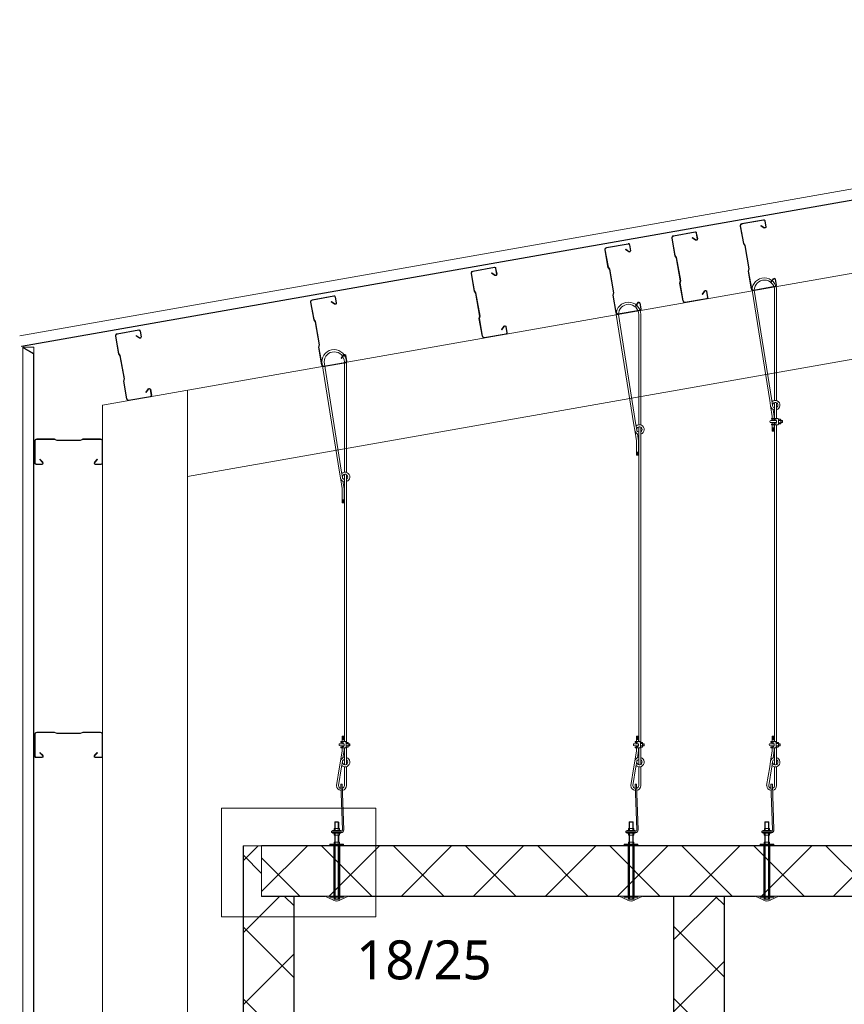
# Model space of a CAD drawing. Header units: millimetres. Extents: x -257 to 10431, y -1141 to 7851.
# Tile 2 of 10: x -207 to 2221, y 1984 to 4885. Entities that reach past the tile are written whole.
import ezdxf

# ---------------------------------------------------------------- set-up
doc = ezdxf.new("R2010")
doc.units = ezdxf.units.MM
doc.linetypes.add('Dash', pattern=[6.35, 3.175, -3.175])
for name, color, linetype, lineweight in [('A-DETL', 90, 'Continuous', 18), ('A-DETL-GENF', 92, 'Continuous', 18), ('A-DETL-GENF-HDLN', 1, 'Dash', 18), ('G-ANNO-TEXT', 231, 'Continuous', 9)]:
    doc.layers.add(name, color=color, linetype=linetype, lineweight=lineweight)
doc.styles.add('Yu Gothic', font='Yu Gothic.ttf', dxfattribs={"height": 115})

# ---------------------------------------------------------------- blocks, each defined once
blk = doc.blocks.new('Fridge Freezer Panel_Vertical Section - 150mm-6005270-TYPICAL COLD STORE SECTION')
at = {"layer": 'A-DETL-GENF'}
h = blk.add_hatch(color=256, dxfattribs=at)
h.paths.add_polyline_path([(0, 1), (0, 0), (2585.7, 0), (2585.7, 1), (1607.2, 1)])
h.paths.add_polyline_path([(0, 149.8), (0, 149), (2585.7, 149), (2585.7, 150), (0, 150)])
h = blk.add_hatch(dxfattribs=at)
h.set_pattern_fill('FP_6', color=256, style=0, pattern_type=2)
h.set_pattern_definition([(315, (284.03, 1868.15), (106.066, 106.066), []), (45, (284.03, 1868.15), (-106.066, 106.066), [])])
h.paths.add_polyline_path([(0, 149), (0, 1), (2585.7, 1), (2585.7, 149), (1607.2, 149)])
for p, q in [((35.3, 150), (0, 150)), ((0, 150), (0, 149)), ((2585.7, 149), (0, 149)), ((0, 149), (0, 1)), ((2585.7, 150), (44.8, 150)), ((0, 1), (0, 0)), ((0, 1), (2585.7, 1)), ((0, 0), (2585.7, 0))]:
    blk.add_line(p, q, dxfattribs=at)
blk = doc.blocks.new('Fridge Freezer Panel_Vertical Section - 150mm-5995281-TYPICAL COLD STORE SECTION')
at = {"layer": 'A-DETL-GENF'}
h = blk.add_hatch(color=256, dxfattribs=at)
h.paths.add_polyline_path([(0, 149), (2744.5, 149), (2744.5, 150), (0, 150)])
h.paths.add_polyline_path([(0, 0), (2595.5, 0), (2595.5, 1), (0, 1)])
h = blk.add_hatch(dxfattribs=at)
h.set_pattern_fill('FP_8', color=256, style=0, pattern_type=2)
h.set_pattern_definition([(315, (293.8, 601.03), (106.066, 106.066), []), (45, (293.8, 601.03), (-106.066, 106.066), [])])
h.paths.add_polyline_path([(0, 149), (0, 1), (2595.5, 1), (2595.5, 95.5), (2744.5, 95.5), (2744.5, 149), (1617, 149)])
for p, q in [((2744.5, 150), (0, 150)), ((0, 150), (0, 149)), ((2744.5, 149), (0, 149)), ((0, 149), (0, 1)), ((2744.5, 149), (2744.5, 150)), ((2744.5, 149), (2744.5, 95.5)), ((0, 1), (0, 0)), ((0, 1), (2595.5, 1)), ((0, 0), (384.2, 0)), ((454.2, 0), (984.2, 0)), ((1054.2, 0), (1584.2, 0)), ((1654.2, 0), (2184.2, 0)), ((2254.2, 0), (2595.5, 0))]:
    blk.add_line(p, q, dxfattribs=at)
blk = doc.blocks.new('Fridge Freezer Panel_Vertical Section - 150mm-5983251-TYPICAL COLD STORE SECTION')
at = {"layer": 'A-DETL-GENF'}
h = blk.add_hatch(color=256, dxfattribs=at)
h.paths.add_polyline_path([(3980, 0), (3980, 1), (0, 1), (0, 0), (3677.9, 0)])
h.paths.add_polyline_path([(3980, 149), (3980, 150), (0, 150), (0, 149), (3570, 149)])
h = blk.add_hatch(dxfattribs=at)
h.set_pattern_fill('FP_9', color=256, style=0, pattern_type=2)
h.set_pattern_definition([(45, (-505.52, -2301.72), (-106.066, 106.066), []), (135, (-505.52, -2301.72), (-106.066, -106.066), [])])
h.paths.add_polyline_path([(3980, 1), (3980, 149), (0, 149), (0, 1), (3570, 1)])
for p, q in [((203, 150), (0, 150)), ((0, 150), (0, 149)), ((3980, 149), (0, 149)), ((0, 149), (0, 1)), ((232.3, 150), (209.7, 150)), ((1069.9, 150), (239, 150)), ((1099.2, 150), (1076.6, 150)), ((1469.9, 150), (1105.9, 150)), ((1499.2, 150), (1476.6, 150)), ((2297.3, 150), (1505.9, 150)), ((2326.5, 150), (2304, 150)), ((2897.3, 150), (2333.2, 150)), ((2926.5, 150), (2904, 150)), ((3624.9, 150), (2933.2, 150)), ((3654.2, 150), (3631.6, 150)), ((3980, 150), (3660.9, 150)), ((3980, 149), (3980, 150)), ((3980, 149), (3980, 1)), ((0, 1), (0, 0)), ((0, 1), (3980, 1)), ((0, 0), (186, 0)), ((256, 0), (1052.9, 0)), ((1122.9, 0), (1452.9, 0)), ((1522.9, 0), (2541.8, 0)), ((2691.8, 0), (3607.9, 0)), ((3677.9, 0), (3980, 0))]:
    blk.add_line(p, q, dxfattribs=at)
at = {"layer": 'A-DETL-GENF-HDLN'}
blk.add_line((3980, 0), (3980, 1), dxfattribs=at)
blk = doc.blocks.new('MSS Purlin - MSS 200_12-5940075-TYPICAL COLD STORE SECTION')
at = {"layer": 'A-DETL-GENF'}
for p, q in [((-37.5, 93.9), (-37.5, 41.3)), ((-36.3, 41.5), (-36.3, 93.9)), ((33.3, 100), (-31.3, 100)), ((-31.3, 98.9), (33.3, 98.9)), ((36.3, 95.9), (36.3, 78.5)), ((37.5, 78.3), (37.5, 95.9)), ((22.4, 84.4), (23.2, 85.2)), ((22.4, 84.4), (30.8, 75.9)), ((31.6, 76.8), (23.2, 85.2)), ((-34.4, 34.8), (-37.5, 41.3)), ((-36.3, 41.5), (-33.3, 35)), ((-34.4, 34.8), (-34.4, -34.8)), ((-33.3, 35), (-33.3, -35)), ((-34.4, -34.8), (-37.5, -41.3)), ((-37.5, -41.3), (-37.5, -93.9)), ((-36.3, -41.5), (-33.3, -35)), ((-36.3, -93.9), (-36.3, -41.5)), ((22.4, -84.4), (30.8, -75.9)), ((22.4, -84.4), (23.2, -85.2)), ((31.6, -76.8), (23.2, -85.2)), ((36.3, -95.9), (36.3, -78.5)), ((37.5, -78.3), (37.5, -95.9)), ((33.3, -98.9), (-31.3, -98.9)), ((-31.3, -100), (33.3, -100))]:
    blk.add_line(p, q, dxfattribs=at)
for centre, radius, start, end in [((-31.3, 93.9), 6.15, 90, 180), ((-31.3, 93.9), 5, 90, 180), ((33.3, 95.9), 4.15, 360, 90), ((33.3, 95.9), 3, 0, 90), ((33.4, 79.2), 4.15, 231.352, 348.8207), ((33.4, 79.2), 3, 232.4723, 346.8434), ((33.4, -79.2), 4.15, 11.1793, 128.648), ((33.4, -79.2), 3, 13.1566, 127.5277), ((-31.3, -93.9), 6.15, 180, 270), ((-31.3, -93.9), 5, 180, 270), ((33.3, -95.9), 3, 270, 360), ((33.3, -95.9), 4.15, 270, 0)]:
    blk.add_arc(centre, radius, start, end, dxfattribs=at)
blk = doc.blocks.new('Galvanized Wire Rope - Galvanized Wire Rope-5568646-TYPICAL COLD STORE SECTION')
at = {"layer": 'A-DETL-GENF'}
for p, q in [((-1.5, 17.3), (-1.5, 72.8)), ((4.5, 15.2), (4.5, 72.8)), ((-2.3, 33.3), (-8.3, 33.3)), ((-8.3, 33.3), (-8.3, 17.3)), ((-8.3, 32), (-2.3, 32)), ((-8.3, 30.7), (-2.3, 30.7)), ((-8.3, 29.4), (-2.3, 29.4)), ((-2.3, 17.3), (-2.3, 33.3)), ((-8.3, 28.1), (-2.3, 28.1)), ((-8.3, 26.8), (-2.3, 26.8)), ((-8.3, 25.4), (-2.3, 25.4)), ((-8.3, 24.1), (-2.3, 24.1)), ((-8.3, 15.3), (-8.3, 11.3)), ((-8.3, 5.3), (-8.3, 1.3)), ((4.5, -49.7), (4.5, 1.4)), ((-13.3, -40.6), (-8.3, -9.3)), ((-8.3, -0.7), (-8.3, -9.3)), ((-5.6, -30.2), (-2.3, -9.2)), ((-2.3, -9.2), (-2.3, -0.7)), ((-1.5, -50.5), (-1.5, -0.7)), ((-15.9, -56.6), (-24.8, -112.1)), ((-18.5, -112.1), (-9.7, -56.5)), ((-13.3, -40.6), (-15.9, -56.6)), ((-7.3, -41.2), (-9.8, -56.6)), ((-1.5, -112.1), (-1.5, -56.6)), ((4.5, -112.1), (4.5, -56.2))]:
    blk.add_line(p, q, dxfattribs=at)
for centre, radius, start, end in [((0.5, -42.8), 14, 98.1659, 171.0265), ((0.5, -42.8), 14, 226.2079, 73.3496), ((0.5, -42.8), 8, 184.066, 59.9053), ((0.5, -42.8), 8, 104.3928, 168.7565), ((-10.1, -112.1), 14.6, 180, 264.8376), ((-10, -112.1), 8.53, 180, 259.0948), ((-10, -112.1), 8.53, 287.2436, 0), ((-10.1, -112.1), 14.6, 281.2436, 0)]:
    blk.add_arc(centre, radius, start, end, dxfattribs=at)
blk = doc.blocks.new('Gripplers - Gripple-5503479-TYPICAL COLD STORE SECTION')
at = {"layer": 'A-DETL-GENF'}
for p, q in [((-0.1, 11.3), (-12, 11.3)), ((-12, 5.3), (-0.1, 5.3)), ((-10, 15.3), (-10, 17.3)), ((-10, 17.3), (4, 17.3)), ((-5, 15.3), (-10, 15.3)), ((-10, 1.3), (-5, 1.3)), ((-10, -0.7), (-10, 1.3)), ((0, 6.3), (0, 10.3)), ((4, 17.3), (6, 15.3)), ((6, 1.3), (4, -0.7)), ((6, 15.3), (6, 1.3)), ((6, 11.8), (12, 11.8)), ((6, 4.9), (12, 4.9)), ((11.2, 15.2), (6.8, 15.2)), ((6.8, 1.4), (11.2, 1.4)), ((12, 13.5), (12, 3.1)), ((12, 11.3), (16, 11.3)), ((12, 11.3), (16, 11.3)), ((16, 5.3), (12, 5.3)), ((16, 5.3), (12, 5.3)), ((16, 11.3), (16, 5.3)), ((16, 11.3), (17, 10.3)), ((17, 6.3), (16, 5.3)), ((17, 10.3), (17, 6.3)), ((4, -0.7), (-10, -0.7))]:
    blk.add_line(p, q, dxfattribs=at)
for centre, radius, start, end in [((-12, 8.3), 3, 90, 270), ((-5, 10.3), 5, 360, 90), ((-5, 6.3), 5, 270, 0), ((8.3, 13.5), 2.25, 129.664, 231.1229), ((13.5, 8.3), 7.5, 152.6599, 207.5085), ((8.3, 3.1), 2.25, 129.664, 230.336), ((9.8, 13.5), 2.25, 309.664, 50.336), ((4.5, 8.3), 7.5, 332.4915, 27.5085), ((9.8, 3.1), 2.25, 309.664, 50.336)]:
    blk.add_arc(centre, radius, start, end, dxfattribs=at)
blk = doc.blocks.new('Galvanized Wire Rope - Galvanized Wire Rope-5995001-TYPICAL COLD STORE SECTION')
at = {"layer": 'A-DETL-GENF'}
for p, q in [((-15.9, 56.6), (-67.8, 381.8)), ((-61.1, 381.8), (-9.7, 56.5)), ((-1.5, 381.8), (-1.5, 56.6)), ((4.5, 381.8), (4.5, 56.2)), ((-13.3, 40.6), (-15.9, 56.6)), ((-13.3, 40.6), (-8.3, 9.3)), ((-7.3, 41.2), (-9.8, 56.6)), ((-5.6, 30.2), (-2.3, 9.2)), ((-1.5, 50.5), (-1.5, 3.5)), ((4.5, 49.7), (4.5, 3.5)), ((-8.3, 3.5), (-8.3, 9.3)), ((-8.3, -2.5), (-8.3, 1.5)), ((-2.3, 9.2), (-2.3, 3.5)), ((-2.3, 1.5), (-2.3, -2.5)), ((-1.5, 1.5), (-1.5, -2.5)), ((-8.3, -12.5), (-8.3, -8.5)), ((-8.3, -33.3), (-8.3, -14.5)), ((-8.3, -24.1), (-2.3, -24.1)), ((-8.3, -25.4), (-2.3, -25.4)), ((-8.3, -26.8), (-2.3, -26.8)), ((-8.3, -28.1), (-2.3, -28.1)), ((-2.3, -8.5), (-2.3, -12.5)), ((-2.3, -14.5), (-2.3, -33.3)), ((-1.5, -8.5), (-1.5, -12.5)), ((-1.5, -14.5), (-1.5, -893.1)), ((4.5, -14.5), (4.5, -893.1)), ((-8.3, -29.4), (-2.3, -29.4)), ((-8.3, -30.7), (-2.3, -30.7)), ((-8.3, -32), (-2.3, -32)), ((-2.3, -33.3), (-8.3, -33.3))]:
    blk.add_line(p, q, dxfattribs=at)
for centre, radius, start, end in [((-31.7, 381.8), 36.2, 360, 180), ((-31.3, 381.8), 29.8, 360, 180), ((0.5, 42.8), 14, 188.9735, 261.8341), ((0.5, 42.8), 14, 286.6504, 133.7921), ((0.5, 42.8), 8, 300.0947, 175.934), ((0.5, 42.8), 8, 191.2435, 255.6072)]:
    blk.add_arc(centre, radius, start, end, dxfattribs=at)
blk = doc.blocks.new('Gripplers - Gripple-5576230-TYPICAL COLD STORE SECTION')
at = {"layer": 'A-DETL-GENF'}
for p, q in [((4, 0.7), (-15.3, 0.7)), ((-15.3, 0.7), (-15.3, -1.3)), ((6, -1.3), (4, 0.7)), ((-17.3, -5.3), (-0.1, -5.3)), ((-0.1, -11.3), (-17.3, -11.3)), ((-15.3, -1.3), (-5, -1.3)), ((-5, -15.3), (-15.3, -15.3)), ((-15.3, -15.3), (-15.3, -17.3)), ((-15.3, -17.3), (4, -17.3)), ((0, -6.3), (0, -10.3)), ((4, -17.3), (6, -15.3)), ((6, -15.3), (6, -1.3)), ((6, -4.9), (12, -4.9)), ((6, -11.8), (12, -11.8)), ((6.8, -1.4), (11.2, -1.4)), ((11.2, -15.2), (6.8, -15.2)), ((12, -13.5), (12, -3.1)), ((16, -5.3), (12, -5.3)), ((16, -5.3), (12, -5.3)), ((12, -11.3), (16, -11.3)), ((12, -11.3), (16, -11.3)), ((16, -11.3), (16, -5.3)), ((17, -6.3), (16, -5.3)), ((16, -11.3), (17, -10.3)), ((17, -10.3), (17, -6.3))]:
    blk.add_line(p, q, dxfattribs=at)
for centre, radius, start, end in [((-17.3, -8.3), 3, 90, 270), ((-5, -6.3), 5, 360, 90), ((-5, -10.3), 5, 270, 0), ((8.3, -3.1), 2.25, 129.664, 230.336), ((13.5, -8.3), 7.5, 152.4915, 207.3401), ((8.3, -13.5), 2.25, 128.8771, 230.336), ((9.8, -3.1), 2.25, 309.664, 50.336), ((4.5, -8.3), 7.5, 332.4915, 27.5085), ((9.8, -13.5), 2.25, 309.664, 50.336)]:
    blk.add_arc(centre, radius, start, end, dxfattribs=at)
blk = doc.blocks.new('Nylon Mushroom Head with 40mm Washer and M10 ZP Hex Nut - Nylon Mushroom Head plus-5952587-TYPICAL COLD STORE SECTION')
at = {"layer": 'A-DETL-GENF'}
for p, q in [((-196, 1.3), (-196, 15.3)), ((-190, 16.3), (-195, 16.3)), ((-190, 13.1), (-195, 13.1)), ((-190, 3.5), (-195, 3.5)), ((-190, 0.3), (-195, 0.3)), ((-190, -11.7), (-190, 28.3)), ((-190, 28.3), (-188, 28.3)), ((-188, 28.3), (-188, -11.7)), ((-188, 17.2), (-36, 17.2)), ((-36, 16.2), (-188, 16.2)), ((-36, 14.1), (-188, 14.1)), ((-36, 13.1), (-188, 13.1)), ((-36, 3.6), (-188, 3.6)), ((-36, 2.5), (-188, 2.5)), ((-36, 0.4), (-188, 0.4)), ((-36, -11.7), (-36, 28.3)), ((-36, 28.3), (-33.9, 28.3)), ((-33.9, 28.3), (-33.9, -11.7)), ((-33.9, 16.3), (-29.1, 16.3)), ((-29.1, 13.1), (-33.9, 13.1)), ((-29.1, 3.6), (-33.9, 3.6)), ((-33.9, 0.3), (-29.1, 0.3)), ((-28.1, 1.3), (-28.1, 15.3)), ((-7.9, 14.1), (-28.1, 14.1)), ((-7.9, 13.1), (-28.1, 13.1)), ((-7.9, 3.6), (-28.1, 3.6)), ((-7.9, 2.5), (-28.1, 2.5)), ((-7.9, 1.3), (-7.9, 15.3)), ((-2.1, 16.3), (-6.9, 16.3)), ((-6.9, 13.1), (-2.1, 13.1)), ((-6.9, 3.6), (-2.1, 3.6)), ((-2.1, 0.3), (-6.9, 0.3)), ((-2.1, 20.8), (-2.1, -4.2)), ((0, 20.8), (-2.1, 20.8)), ((4, 20.8), (6.1, 20.8)), ((6.1, 20.8), (6.1, -4.2)), ((6.1, 15.7), (10.9, 15.7)), ((10.9, 13.1), (6.1, 13.1)), ((10.9, 3.6), (6.1, 3.6)), ((6.1, 0.3), (10.9, 0.3)), ((11.9, 1.3), (11.9, 14.7)), ((11.9, 14.1), (30.9, 14.1)), ((11.9, 13.1), (31.6, 13.1)), ((31.6, 3.6), (11.9, 3.6)), ((11.9, 2.5), (30.9, 2.5)), ((30.9, 2.5), (30.9, 14.1)), ((30.9, 14.1), (31.6, 13.1)), ((30.9, 2.5), (31.6, 3.6)), ((31.6, 13.1), (31.6, 3.6)), ((-188, -11.7), (-190, -11.7)), ((-36, -0.6), (-188, -0.6)), ((-33.9, -11.7), (-36, -11.7)), ((-2.1, -4.2), (0, -4.2)), ((6.1, -4.2), (4, -4.2))]:
    blk.add_line(p, q, dxfattribs=at)
for centre, radius, start, end in [((-195, 15.3), 1, 90, 180), ((-194.2, 14.7), 1.77, 174.3188, 244.5604), ((-184, 8.3), 12, 156.2897, 203.7103), ((-194.2, 1.9), 1.77, 115.6862, 183.7952), ((-195, 1.3), 1, 180, 270), ((-29.1, 15.3), 1, 0, 90), ((-29.9, 14.7), 1.81, 296.6564, 0.4363), ((-39.8, 8.3), 11.7, 336.0389, 23.9611), ((-29.9, 1.9), 1.81, 358.7347, 63.3636), ((-29.1, 1.3), 1, 270, 0), ((-6.9, 15.3), 1, 90, 180), ((-6.1, 14.7), 1.81, 179.4048, 243.3459), ((3.9, 8.3), 11.8, 156.2615, 203.7385), ((-6.1, 1.9), 1.81, 116.5252, 183.0793), ((-6.9, 1.3), 1, 180, 270), ((10.9, 14.7), 1, 360, 90), ((10.6, 14.4), 1.35, 284.4434, 7.7625), ((0.1, 8.3), 11.8, 336.2919, 23.7081), ((10.2, 1.9), 1.79, 351.4639, 64.4528), ((10.9, 1.3), 1, 270, 0)]:
    blk.add_arc(centre, radius, start, end, dxfattribs=at)
blk = doc.blocks.new('Galvanized Wire Rope - Galvanized Wire Rope-5995031-TYPICAL COLD STORE SECTION')
at = {"layer": 'A-DETL-GENF'}
for p, q in [((-15.9, 56.6), (-67.8, 381.8)), ((-61.1, 381.8), (-9.7, 56.5)), ((-1.5, 381.8), (-1.5, 56.6)), ((4.5, 381.8), (4.5, 56.2)), ((-13.3, 40.6), (-15.9, 56.6)), ((-13.3, 40.6), (-8.3, 9.3)), ((-7.3, 41.2), (-9.8, 56.6)), ((-5.6, 30.2), (-2.3, 9.2)), ((-1.5, 50.5), (-1.5, -8.3)), ((4.5, 49.7), (4.5, -8.3)), ((-8.3, -33.3), (-8.3, 9.3)), ((-2.3, 9.2), (-2.3, -33.3)), ((-8.3, -24.1), (-2.3, -24.1)), ((-8.3, -25.4), (-2.3, -25.4)), ((-8.3, -26.8), (-2.3, -26.8)), ((-8.3, -28.1), (-2.3, -28.1)), ((-1.5, -8.3), (-1.5, -821.8)), ((4.5, -8.3), (4.5, -821.8)), ((-8.3, -29.4), (-2.3, -29.4)), ((-8.3, -30.7), (-2.3, -30.7)), ((-8.3, -32), (-2.3, -32)), ((-2.3, -33.3), (-8.3, -33.3))]:
    blk.add_line(p, q, dxfattribs=at)
for centre, radius, start, end in [((-31.7, 381.8), 36.2, 360, 180), ((-31.3, 381.8), 29.8, 360, 180), ((0.5, 42.8), 14, 188.9735, 261.8341), ((0.5, 42.8), 14, 286.6504, 133.7921), ((0.5, 42.8), 8, 300.0947, 175.934), ((0.5, 42.8), 8, 191.2435, 255.6072)]:
    blk.add_arc(centre, radius, start, end, dxfattribs=at)
blk = doc.blocks.new('Nylon Mushroom Head with 40mm Washer and M10 ZP Hex Nut - Nylon Mushroom Head plus-5952628-TYPICAL COLD STORE SECTION')
at = {"layer": 'A-DETL-GENF'}
for p, q in [((-196, 1.3), (-196, 15.3)), ((-190, 16.3), (-195, 16.3)), ((-190, 13.1), (-195, 13.1)), ((-190, 3.5), (-195, 3.5)), ((-190, 0.3), (-195, 0.3)), ((-190, -11.7), (-190, 28.3)), ((-190, 28.3), (-188, 28.3)), ((-188, 28.3), (-188, -11.7)), ((-188, 17.2), (-36, 17.2)), ((-36, 16.2), (-188, 16.2)), ((-36, 14.1), (-188, 14.1)), ((-36, 13.1), (-188, 13.1)), ((-36, 3.6), (-188, 3.6)), ((-36, 2.5), (-188, 2.5)), ((-36, 0.4), (-188, 0.4)), ((-36, -11.7), (-36, 28.3)), ((-36, 28.3), (-33.9, 28.3)), ((-33.9, 28.3), (-33.9, -11.7)), ((-33.9, 16.3), (-29.1, 16.3)), ((-29.1, 13.1), (-33.9, 13.1)), ((-29.1, 3.6), (-33.9, 3.6)), ((-33.9, 0.3), (-29.1, 0.3)), ((-28.1, 1.3), (-28.1, 15.3)), ((-7.9, 14.1), (-28.1, 14.1)), ((-7.9, 13.1), (-28.1, 13.1)), ((-7.9, 3.6), (-28.1, 3.6)), ((-7.9, 2.5), (-28.1, 2.5)), ((-7.9, 1.3), (-7.9, 15.3)), ((-2.1, 16.3), (-6.9, 16.3)), ((-6.9, 13.1), (-2.1, 13.1)), ((-6.9, 3.6), (-2.1, 3.6)), ((-2.1, 0.3), (-6.9, 0.3)), ((-2.1, 20.8), (-2.1, -4.2)), ((0, 20.8), (-2.1, 20.8)), ((4, 20.8), (6.1, 20.8)), ((6.1, 20.8), (6.1, -4.2)), ((6.1, 15.7), (10.9, 15.7)), ((10.9, 13.1), (6.1, 13.1)), ((10.9, 3.6), (6.1, 3.6)), ((6.1, 0.3), (10.9, 0.3)), ((11.9, 1.3), (11.9, 14.7)), ((11.9, 14.1), (30.9, 14.1)), ((11.9, 13.1), (31.6, 13.1)), ((31.6, 3.6), (11.9, 3.6)), ((11.9, 2.5), (30.9, 2.5)), ((30.9, 2.5), (30.9, 14.1)), ((30.9, 14.1), (31.6, 13.1)), ((30.9, 2.5), (31.6, 3.6)), ((31.6, 13.1), (31.6, 3.6)), ((-188, -11.7), (-190, -11.7)), ((-36, -0.6), (-188, -0.6)), ((-33.9, -11.7), (-36, -11.7)), ((-2.1, -4.2), (0, -4.2)), ((6.1, -4.2), (4, -4.2))]:
    blk.add_line(p, q, dxfattribs=at)
for centre, radius, start, end in [((-195, 15.3), 1, 90, 180), ((-194.2, 14.7), 1.77, 174.3188, 244.5604), ((-184, 8.3), 12, 156.2897, 203.7103), ((-194.2, 1.9), 1.77, 115.6862, 183.7952), ((-195, 1.3), 1, 180, 270), ((-29.1, 15.3), 1, 0, 90), ((-29.9, 14.7), 1.81, 296.6564, 0.4363), ((-39.8, 8.3), 11.7, 336.0389, 23.9611), ((-29.9, 1.9), 1.81, 358.7347, 63.3636), ((-29.1, 1.3), 1, 270, 0), ((-6.9, 15.3), 1, 90, 180), ((-6.1, 14.7), 1.81, 179.4048, 243.3459), ((3.9, 8.3), 11.8, 156.2615, 203.7385), ((-6.1, 1.9), 1.81, 116.5252, 183.0793), ((-6.9, 1.3), 1, 180, 270), ((10.9, 14.7), 1, 360, 90), ((10.6, 14.4), 1.35, 284.4434, 7.7625), ((0.1, 8.3), 11.8, 336.2919, 23.7081), ((10.2, 1.9), 1.79, 351.4639, 64.4528), ((10.9, 1.3), 1, 270, 0)]:
    blk.add_arc(centre, radius, start, end, dxfattribs=at)
blk = doc.blocks.new('Galvanized Wire Rope - Galvanized Wire Rope-5995069-TYPICAL COLD STORE SECTION')
at = {"layer": 'A-DETL-GENF'}
for p, q in [((-15.9, 56.6), (-67.8, 381.8)), ((-61.1, 381.8), (-9.7, 56.5)), ((-1.5, 381.8), (-1.5, 56.6)), ((4.5, 381.8), (4.5, 56.2)), ((-13.3, 40.6), (-15.9, 56.6)), ((-13.3, 40.6), (-8.3, 9.3)), ((-7.3, 41.2), (-9.8, 56.6)), ((-5.6, 30.2), (-2.3, 9.2)), ((-1.5, 50.5), (-1.5, -8.3)), ((4.5, 49.7), (4.5, -8.3)), ((-8.3, -33.3), (-8.3, 9.3)), ((-2.3, 9.2), (-2.3, -33.3)), ((-8.3, -24.1), (-2.3, -24.1)), ((-8.3, -25.4), (-2.3, -25.4)), ((-8.3, -26.8), (-2.3, -26.8)), ((-8.3, -28.1), (-2.3, -28.1)), ((-1.5, -8.3), (-1.5, -681.8)), ((4.5, -8.3), (4.5, -681.8)), ((-8.3, -29.4), (-2.3, -29.4)), ((-8.3, -30.7), (-2.3, -30.7)), ((-8.3, -32), (-2.3, -32)), ((-2.3, -33.3), (-8.3, -33.3))]:
    blk.add_line(p, q, dxfattribs=at)
for centre, radius, start, end in [((-31.7, 381.8), 36.2, 360, 180), ((-31.3, 381.8), 29.8, 360, 180), ((0.5, 42.8), 14, 188.9735, 261.8341), ((0.5, 42.8), 14, 286.6504, 133.7921), ((0.5, 42.8), 8, 300.0947, 175.934), ((0.5, 42.8), 8, 191.2435, 255.6072)]:
    blk.add_arc(centre, radius, start, end, dxfattribs=at)
blk = doc.blocks.new('Nylon Mushroom Head with 40mm Washer and M10 ZP Hex Nut - Nylon Mushroom Head plus-5952677-TYPICAL COLD STORE SECTION')
at = {"layer": 'A-DETL-GENF'}
for p, q in [((-196, 1.3), (-196, 15.3)), ((-190, 16.3), (-195, 16.3)), ((-190, 13.1), (-195, 13.1)), ((-190, 3.5), (-195, 3.5)), ((-190, 0.3), (-195, 0.3)), ((-190, -11.7), (-190, 28.3)), ((-190, 28.3), (-188, 28.3)), ((-188, 28.3), (-188, -11.7)), ((-188, 17.2), (-36, 17.2)), ((-36, 16.2), (-188, 16.2)), ((-36, 14.1), (-188, 14.1)), ((-36, 13.1), (-188, 13.1)), ((-36, 3.6), (-188, 3.6)), ((-36, 2.5), (-188, 2.5)), ((-36, 0.4), (-188, 0.4)), ((-36, -11.7), (-36, 28.3)), ((-36, 28.3), (-33.9, 28.3)), ((-33.9, 28.3), (-33.9, -11.7)), ((-33.9, 16.3), (-29.1, 16.3)), ((-29.1, 13.1), (-33.9, 13.1)), ((-29.1, 3.6), (-33.9, 3.6)), ((-33.9, 0.3), (-29.1, 0.3)), ((-28.1, 1.3), (-28.1, 15.3)), ((-7.9, 14.1), (-28.1, 14.1)), ((-7.9, 13.1), (-28.1, 13.1)), ((-7.9, 3.6), (-28.1, 3.6)), ((-7.9, 2.5), (-28.1, 2.5)), ((-7.9, 1.3), (-7.9, 15.3)), ((-2.1, 16.3), (-6.9, 16.3)), ((-6.9, 13.1), (-2.1, 13.1)), ((-6.9, 3.6), (-2.1, 3.6)), ((-2.1, 0.3), (-6.9, 0.3)), ((-2.1, 20.8), (-2.1, -4.2)), ((0, 20.8), (-2.1, 20.8)), ((4, 20.8), (6.1, 20.8)), ((6.1, 20.8), (6.1, -4.2)), ((6.1, 15.7), (10.9, 15.7)), ((10.9, 13.1), (6.1, 13.1)), ((10.9, 3.6), (6.1, 3.6)), ((6.1, 0.3), (10.9, 0.3)), ((11.9, 1.3), (11.9, 14.7)), ((11.9, 14.1), (30.9, 14.1)), ((11.9, 13.1), (31.6, 13.1)), ((31.6, 3.6), (11.9, 3.6)), ((11.9, 2.5), (30.9, 2.5)), ((30.9, 2.5), (30.9, 14.1)), ((30.9, 14.1), (31.6, 13.1)), ((30.9, 2.5), (31.6, 3.6)), ((31.6, 13.1), (31.6, 3.6)), ((-188, -11.7), (-190, -11.7)), ((-36, -0.6), (-188, -0.6)), ((-33.9, -11.7), (-36, -11.7)), ((-2.1, -4.2), (0, -4.2)), ((6.1, -4.2), (4, -4.2))]:
    blk.add_line(p, q, dxfattribs=at)
for centre, radius, start, end in [((-195, 15.3), 1, 90, 180), ((-194.2, 14.7), 1.77, 174.3188, 244.5604), ((-184, 8.3), 12, 156.2897, 203.7103), ((-194.2, 1.9), 1.77, 115.6862, 183.7952), ((-195, 1.3), 1, 180, 270), ((-29.1, 15.3), 1, 0, 90), ((-29.9, 14.7), 1.81, 296.6564, 0.4363), ((-39.8, 8.3), 11.7, 336.0389, 23.9611), ((-29.9, 1.9), 1.81, 358.7347, 63.3636), ((-29.1, 1.3), 1, 270, 0), ((-6.9, 15.3), 1, 90, 180), ((-6.1, 14.7), 1.81, 179.4048, 243.3459), ((3.9, 8.3), 11.8, 156.2615, 203.7385), ((-6.1, 1.9), 1.81, 116.5252, 183.0793), ((-6.9, 1.3), 1, 180, 270), ((10.9, 14.7), 1, 360, 90), ((10.6, 14.4), 1.35, 284.4434, 7.7625), ((0.1, 8.3), 11.8, 336.2919, 23.7081), ((10.2, 1.9), 1.79, 351.4639, 64.4528), ((10.9, 1.3), 1, 270, 0)]:
    blk.add_arc(centre, radius, start, end, dxfattribs=at)
blk = doc.blocks.new('01 Roof Ridge C - MC700-5967831-TYPICAL COLD STORE SECTION')
at = {"layer": 'A-DETL-GENF'}
blk.add_hatch(color=256, dxfattribs=at).paths.add_polyline_path([(-5353.6, -936.9), (-88.7, -8.6), (-76.8, 24.2), (-77.1, 26.2), (-89.4, -7.7), (-5353.7, -935.9)])
for p, q in [((-77.1, 26.2), (-5359.2, -905.2)), ((-89.4, -7.7), (-5353.7, -935.9)), ((-5353.6, -936.9), (-88.7, -8.6)), ((-5353.7, -935.9), (-5353.6, -936.9))]:
    blk.add_line(p, q, dxfattribs=at)
blk = doc.blocks.new('Metalcraft Roof Long Section Profiles - MC1000-6011480-TYPICAL COLD STORE SECTION')
at = {"layer": 'A-DETL-GENF'}
blk.add_hatch(color=256, dxfattribs=at).paths.add_polyline_path([(4310.8, 0), (19.2, 0), (0, -32), (1.2, -32), (19.8, -1), (4310.8, -1)])
for p, q in [((0, 0), (19.2, 0)), ((0, -32), (0, 0)), ((19.2, 0), (0, -32)), ((4310.8, 0), (19.2, 0)), ((1.2, -32), (19.8, -1)), ((19.8, -1), (4310.8, -1)), ((0, -32), (1.2, -32)), ((1.2, -32), (4310.8, -32))]:
    blk.add_line(p, q, dxfattribs=at)
blk = doc.blocks.new('MSS Purlin - MSS 200_12-5955472-TYPICAL COLD STORE SECTION')
at = {"layer": 'A-DETL-GENF'}
for p, q in [((-37.5, 41.3), (-37.5, 93.9)), ((-36.3, 93.9), (-36.3, 41.5)), ((-31.3, 100), (33.3, 100)), ((33.3, 98.9), (-31.3, 98.9)), ((36.3, 95.9), (36.3, 78.5)), ((37.5, 78.3), (37.5, 95.9)), ((22.4, 84.4), (23.2, 85.2)), ((22.4, 84.4), (30.8, 75.9)), ((31.6, 76.8), (23.2, 85.2)), ((-34.4, 34.8), (-37.5, 41.3)), ((-36.3, 41.5), (-33.3, 35)), ((-34.4, -34.8), (-34.4, 34.8)), ((-33.3, -35), (-33.3, 35)), ((-34.4, -34.8), (-37.5, -41.3)), ((-37.5, -93.9), (-37.5, -41.3)), ((-36.3, -41.5), (-33.3, -35)), ((-36.3, -41.5), (-36.3, -93.9)), ((22.4, -84.4), (30.8, -75.9)), ((22.4, -84.4), (23.2, -85.2)), ((31.6, -76.8), (23.2, -85.2)), ((36.3, -95.9), (36.3, -78.5)), ((37.5, -78.3), (37.5, -95.9)), ((-31.3, -98.9), (33.3, -98.9)), ((33.3, -100), (-31.3, -100))]:
    blk.add_line(p, q, dxfattribs=at)
for centre, radius, start, end in [((-31.3, 93.9), 6.15, 90, 180), ((-31.3, 93.9), 5, 90, 180), ((33.3, 95.9), 4.15, 360, 90), ((33.3, 95.9), 3, 0, 90), ((33.4, 79.2), 4.15, 231.352, 348.8207), ((33.4, 79.2), 3, 232.4723, 346.8434), ((33.4, -79.2), 4.15, 11.1793, 128.648), ((33.4, -79.2), 3, 13.1566, 127.5277), ((-31.3, -93.9), 6.15, 180, 270), ((-31.3, -93.9), 5, 180, 270), ((33.3, -95.9), 3, 270, 0), ((33.3, -95.9), 4.15, 270, 0)]:
    blk.add_arc(centre, radius, start, end, dxfattribs=at)

msp = doc.modelspace()

# ---------------------------------------------------------------- hatches: boundary and pattern name
at = {"layer": 'A-DETL-GENF'}
for points in [[(711.3, 2489.7), (741.1, 2490), (744.4, 2491.6), (746.6, 2494.6), (747.3, 2498.2), (742.6, 2632.8), (738.6, 2632.6), (743, 2496.2), (741.9, 2494.7), (740.2, 2493.8), (739.3, 2493.7), (711.3, 2493.7)], [(1578.2, 2489.7), (1608, 2490), (1611.3, 2491.6), (1613.5, 2494.6), (1614.1, 2498.2), (1609.4, 2632.8), (1605.4, 2632.6), (1609.8, 2496.2), (1608.7, 2494.7), (1607.1, 2493.8), (1606.2, 2493.7), (1578.2, 2493.7)], [(1978.2, 2489.7), (2008, 2490), (2011.3, 2491.6), (2013.5, 2494.6), (2014.1, 2498.2), (2009.4, 2632.8), (2005.4, 2632.6), (2009.8, 2496.2), (2008.7, 2494.7), (2007.1, 2493.8), (2006.2, 2493.7), (1978.2, 2493.7)], [(715.3, 2451.7), (715.3, 2453.7), (708.6, 2453.7), (708.6, 2451.7)], [(744.5, 2451.7), (744.5, 2453.7), (737.8, 2453.7), (737.8, 2451.7)], [(1582.1, 2451.7), (1582.1, 2453.7), (1575.4, 2453.7), (1575.4, 2451.7)], [(1611.4, 2451.7), (1611.4, 2453.7), (1604.7, 2453.7), (1604.7, 2451.7)], [(1982.1, 2451.7), (1982.1, 2453.7), (1975.4, 2453.7), (1975.4, 2451.7)], [(2011.4, 2451.7), (2011.4, 2453.7), (2004.7, 2453.7), (2004.7, 2451.7)], [(726.5, 2287.9), (731.4, 2288.4), (736, 2290), (761.5, 2301.8), (691.5, 2301.8), (721.7, 2288.4)], [(1593.4, 2287.9), (1598.2, 2288.4), (1602.9, 2290), (1628.4, 2301.8), (1558.4, 2301.8), (1588.6, 2288.4)], [(1993.4, 2287.9), (1998.2, 2288.4), (2002.9, 2290), (2028.4, 2301.8), (1958.4, 2301.8), (1988.6, 2288.4)]]:
    msp.add_hatch(color=9, dxfattribs=at).paths.add_polyline_path(points)

# ---------------------------------------------------------------- linework, layer by layer
at = {"layer": 'A-DETL'}
for p, q in [((37.2, 3749.2), (5112.2, 4644.1)), ((5112.2, 4390.2), (287.2, 3539.4)), ((287.2, 3793.3), (287.2, -401.6)), ((37.2, -401.6), (37.2, 3749.2)), ((742.6, 2632.8), (738.6, 2632.6)), ((738.6, 2632.6), (743.3, 2498)), ((747.3, 2498.2), (742.6, 2632.8)), ((1609.4, 2632.8), (1605.4, 2632.6)), ((1605.4, 2632.6), (1610.1, 2498)), ((1614.1, 2498.2), (1609.4, 2632.8)), ((2009.4, 2632.8), (2005.4, 2632.6)), ((2005.4, 2632.6), (2010.1, 2498)), ((2014.1, 2498.2), (2009.4, 2632.8)), ((387.2, 2561.7), (842, 2561.7)), ((387.2, 2241.7), (387.2, 2561.7)), ((842, 2561.7), (842, 2241.7)), ((711.3, 2493.7), (711.3, 2489.7)), ((739.3, 2493.7), (711.3, 2493.7)), ((711.3, 2489.7), (739.3, 2489.7)), ((1578.2, 2493.7), (1578.2, 2489.7)), ((1606.2, 2493.7), (1578.2, 2493.7)), ((1578.2, 2489.7), (1606.2, 2489.7)), ((1978.2, 2493.7), (1978.2, 2489.7)), ((2006.2, 2493.7), (1978.2, 2493.7)), ((1978.2, 2489.7), (2006.2, 2489.7)), ((715.3, 2453.7), (708.6, 2453.7)), ((708.6, 2453.7), (708.6, 2451.7)), ((708.6, 2451.7), (715.3, 2451.7)), ((715.3, 2451.7), (715.3, 2453.7)), ((737.8, 2453.7), (737.8, 2451.7)), ((744.5, 2453.7), (737.8, 2453.7)), ((737.8, 2451.7), (744.5, 2451.7)), ((744.5, 2451.7), (744.5, 2453.7)), ((1582.1, 2453.7), (1575.4, 2453.7)), ((1575.4, 2453.7), (1575.4, 2451.7)), ((1575.4, 2451.7), (1582.1, 2451.7)), ((1582.1, 2451.7), (1582.1, 2453.7)), ((1604.7, 2453.7), (1604.7, 2451.7)), ((1611.4, 2453.7), (1604.7, 2453.7)), ((1604.7, 2451.7), (1611.4, 2451.7)), ((1611.4, 2451.7), (1611.4, 2453.7)), ((1982.1, 2453.7), (1975.4, 2453.7)), ((1975.4, 2453.7), (1975.4, 2451.7)), ((1975.4, 2451.7), (1982.1, 2451.7)), ((1982.1, 2451.7), (1982.1, 2453.7)), ((2004.7, 2453.7), (2004.7, 2451.7)), ((2011.4, 2453.7), (2004.7, 2453.7)), ((2004.7, 2451.7), (2011.4, 2451.7)), ((2011.4, 2451.7), (2011.4, 2453.7)), ((761.5, 2301.8), (691.5, 2301.8)), ((691.5, 2301.8), (717.1, 2290)), ((736, 2290), (761.5, 2301.8)), ((1628.4, 2301.8), (1558.4, 2301.8)), ((1558.4, 2301.8), (1583.9, 2290)), ((1602.9, 2290), (1628.4, 2301.8)), ((2028.4, 2301.8), (1958.4, 2301.8)), ((1958.4, 2301.8), (1983.9, 2290)), ((2002.9, 2290), (2028.4, 2301.8)), ((842, 2241.7), (387.2, 2241.7))]:
    msp.add_line(p, q, dxfattribs=at)
for centre, radius, start, end in [((739.3, 2497.7), 8, 270, 3.4142), ((739.3, 2497.7), 4, 270, 4), ((1606.2, 2497.7), 8, 270, 3.4142), ((1606.2, 2497.7), 4, 270, 4), ((2006.2, 2497.7), 8, 270, 3.4142), ((2006.2, 2497.7), 4, 270, 4), ((726.5, 2310.5), 22.6, 245.2249, 294.7751), ((1593.4, 2310.5), 22.6, 245.2249, 294.7751), ((1993.4, 2310.5), 22.6, 245.2249, 294.7751)]:
    msp.add_arc(centre, radius, start, end, dxfattribs=at)

# ---------------------------------------------------------------- block references
at = {"layer": 'A-DETL-GENF'}
for name, p in [('01 Roof Ridge C - MC700-5967831-TYPICAL COLD STORE SECTION', (5152.2, 4859.1)), ('Galvanized Wire Rope - Galvanized Wire Rope-5995001-TYPICAL COLD STORE SECTION', (2017.4, 3706.2)), ('Galvanized Wire Rope - Galvanized Wire Rope-5995031-TYPICAL COLD STORE SECTION', (1617.4, 3634.8)), ('Galvanized Wire Rope - Galvanized Wire Rope-5995069-TYPICAL COLD STORE SECTION', (750.6, 3494.8)), ('Gripplers - Gripple-5576230-TYPICAL COLD STORE SECTION', (2021.9, 3709)), ('Galvanized Wire Rope - Galvanized Wire Rope-5568646-TYPICAL COLD STORE SECTION', (750.6, 2740.3)), ('Galvanized Wire Rope - Galvanized Wire Rope-5568646-TYPICAL COLD STORE SECTION', (1617.4, 2740.3)), ('Galvanized Wire Rope - Galvanized Wire Rope-5568646-TYPICAL COLD STORE SECTION', (2017.4, 2740.3)), ('Gripplers - Gripple-5503479-TYPICAL COLD STORE SECTION', (748.3, 2740.3)), ('Gripplers - Gripple-5503479-TYPICAL COLD STORE SECTION', (1615.1, 2740.3)), ('Gripplers - Gripple-5503479-TYPICAL COLD STORE SECTION', (2015.1, 2740.3)), ('Fridge Freezer Panel_Vertical Section - 150mm-5983251-TYPICAL COLD STORE SECTION', (505.5, 2301.7))]:
    msp.add_blockref(name, p, dxfattribs=at)
for name, p, rotation in [('MSS Purlin - MSS 200_12-5940075-TYPICAL COLD STORE SECTION', (1968.1, 4191.2), 10.00000000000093), ('MSS Purlin - MSS 200_12-5940075-TYPICAL COLD STORE SECTION', (1766.2, 4155.6), 10.00000000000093), ('MSS Purlin - MSS 200_12-5940075-TYPICAL COLD STORE SECTION', (1569.4, 4120.9), 10.00000000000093), ('MSS Purlin - MSS 200_12-5940075-TYPICAL COLD STORE SECTION', (1175.3, 4051.4), 10.00000000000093), ('MSS Purlin - MSS 200_12-5940075-TYPICAL COLD STORE SECTION', (702.8, 3966.9), 10.00000000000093), ('MSS Purlin - MSS 200_12-5940075-TYPICAL COLD STORE SECTION', (128.2, 3866.8), 10.00000000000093), ('Metalcraft Roof Long Section Profiles - MC1000-6011480-TYPICAL COLD STORE SECTION', (-165.3, 3920.3), 269.9999999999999), ('MSS Purlin - MSS 200_12-5955472-TYPICAL COLD STORE SECTION', (-62.8, 3612.1), 270.000000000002), ('MSS Purlin - MSS 200_12-5955472-TYPICAL COLD STORE SECTION', (-62.8, 2748.1), 270.000000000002), ('Nylon Mushroom Head with 40mm Washer and M10 ZP Hex Nut - Nylon Mushroom Head plus-5952677-TYPICAL COLD STORE SECTION', (734.9, 2489.7), 89.99999999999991), ('Nylon Mushroom Head with 40mm Washer and M10 ZP Hex Nut - Nylon Mushroom Head plus-5952628-TYPICAL COLD STORE SECTION', (1601.7, 2489.7), 89.99999999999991), ('Nylon Mushroom Head with 40mm Washer and M10 ZP Hex Nut - Nylon Mushroom Head plus-5952587-TYPICAL COLD STORE SECTION', (2001.7, 2489.7), 89.99999999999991), ('Fridge Freezer Panel_Vertical Section - 150mm-5995281-TYPICAL COLD STORE SECTION', (601, -293.8), 89.99999999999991), ('Fridge Freezer Panel_Vertical Section - 150mm-6005270-TYPICAL COLD STORE SECTION', (1868.1, -284), 89.99999999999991)]:
    msp.add_blockref(name, p, dxfattribs=dict(at, rotation=rotation))

# ---------------------------------------------------------------- texts
at = {"layer": 'G-ANNO-TEXT', "color": 7, "insert": (784.3, 2172), "char_height": 115, "width": 489.029, "attachment_point": 1, "style": 'Yu Gothic', "bg_fill": 3, "box_fill_scale": 1.25, "bg_fill_color": 9, "bg_fill_true_color": 13158600, "bg_fill_transparency": 0}
msp.add_mtext('18/25', dxfattribs=at)

doc.saveas('drawing.dxf')
